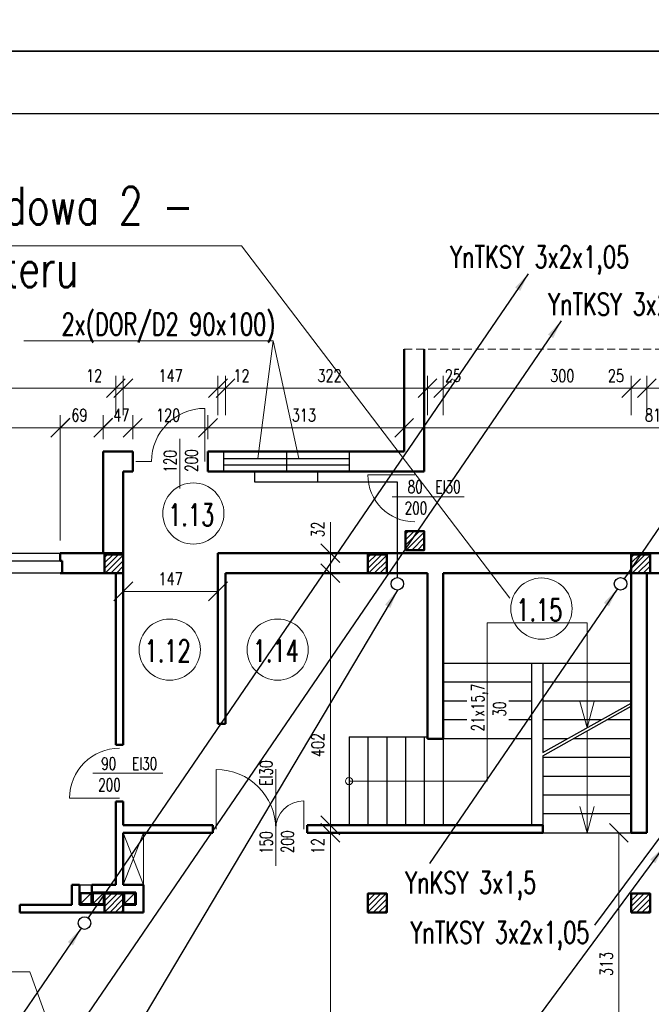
# Model space of a CAD drawing. Header units: millimetres. Extents: x -56112 to 30506, y -136199 to -2178.
# Tile 36 of 45: x -15958 to -5886, y -47082 to -31378. Entities that reach past the tile are written whole.
import ezdxf
from ezdxf.enums import TextEntityAlignment as Align

# ---------------------------------------------------------------- set-up
doc = ezdxf.new("R2010")
doc.units = ezdxf.units.MM
doc.header["$LTSCALE"] = 10
doc.header["$MEASUREMENT"] = 0
doc.header["$PDMODE"] = 35
doc.linetypes.add('DASHED', pattern=[19.05, 12.7, -6.35])
doc.layers.get('0').update_dxf_attribs({"lineweight": 15})
for name, color, linetype, lineweight in [('L001', 1, 'Continuous', 18), ('L002', 2, 'Continuous', 25), ('L003', 3, 'Continuous', 50)]:
    doc.layers.add(name, color=color, linetype=linetype, lineweight=lineweight)
doc.layers.add('L004', color=4, linetype='Continuous')
doc.styles.get("Standard").update_dxf_attribs({"font": 'simplex.shx', "width": 0.75, "height": 200})
doc.dimstyles.new('1_100', dxfattribs={"dimtxt": 200, "dimasz": 300, "dimexe": 200, "dimexo": 200, "dimgap": 100, "dimtad": 1, "dimdec": 0, "dimlfac": 0.1, "dimtxsty": 'Standard', "dimblk": 'OBLIQUE', "dimcen": 250, "dimdle": 2, "dimclrt": 2, "dimadec": 0, "dimazin": 0, "dimtfac": 1, "dimtdec": 0, "dimtmove": 1, "dimatfit": 3, "dimfxl": 1, "dimarcsym": 0})
pattern_1 = [(45, (-25200, -27478.77), (-44.19417, 44.19417), [])]
pattern_2 = [(45, (-21000, -27478.77), (-44.19417, 44.19417), [])]
pattern_3 = [(45, (-16800, -27478.77), (-44.19417, 44.19417), [])]

# ---------------------------------------------------------------- blocks, each defined once
blk = doc.blocks.new('_Oblique')
at = {"layer": 'L004', "color": 0, "lineweight": -2}
blk.add_line((-0.5, -0.5), (0.5, 0.5), dxfattribs=at)
blk = doc.blocks.new('*D1351')
at = {"layer": 'Defpoints'}
for p in [(-16605, -46484), (-15311, -46685), (-17801, -48686), (-15311, -48686)]:
    blk.add_point(p, dxfattribs=at)
at = {"layer": 'L001'}
for p, q in [((-17801, -48486), (-17801, -46485)), ((-15311, -48486), (-15311, -46485)), ((-17801, -46685), (-15311, -46685))]:
    blk.add_line(p, q, dxfattribs=at)
at = {"layer": 'L001', "xscale": 300, "yscale": 300, "zscale": 300, "rotation": 180}
blk.add_blockref('_Oblique', (-17801, -46685), dxfattribs=at)
at = {"layer": 'L001', "xscale": 300, "yscale": 300, "zscale": 300}
blk.add_blockref('_Oblique', (-15311, -46685), dxfattribs=at)
at = {"layer": 'L001', "color": 2, "linetype": 'Continuous', "width": 0.75}
blk.add_text('249', height=200, dxfattribs=at).set_placement((-16794, -46484), align=Align.MIDDLE_LEFT)
blk = doc.blocks.new('*D1352')
at = {"layer": 'Defpoints'}
for p in [(-15018, -46484), (-14626, -46685), (-14626, -47066), (-15311, -48686)]:
    blk.add_point(p, dxfattribs=at)
at = {"layer": 'L001'}
for p, q in [((-15311, -48486), (-15311, -46485)), ((-14626, -46866), (-14626, -46485)), ((-15311, -46685), (-14626, -46685))]:
    blk.add_line(p, q, dxfattribs=at)
at = {"layer": 'L001', "xscale": 300, "yscale": 300, "zscale": 300, "rotation": 180}
blk.add_blockref('_Oblique', (-15311, -46685), dxfattribs=at)
at = {"layer": 'L001', "xscale": 300, "yscale": 300, "zscale": 300}
blk.add_blockref('_Oblique', (-14626, -46685), dxfattribs=at)
at = {"layer": 'L001', "color": 2, "linetype": 'Continuous', "width": 0.75}
blk.add_text('69', height=200, dxfattribs=at).set_placement((-15135, -46484), align=Align.MIDDLE_LEFT)
blk = doc.blocks.new('*D1353')
at = {"layer": 'Defpoints'}
for p in [(-14343, -46685), (-14156, -46685), (-14626, -47066), (-14156, -47066)]:
    blk.add_point(p, dxfattribs=at)
at = {"layer": 'L001'}
for p, q in [((-14626, -46866), (-14626, -46485)), ((-14156, -46866), (-14156, -46485)), ((-14626, -46685), (-14156, -46685))]:
    blk.add_line(p, q, dxfattribs=at)
at = {"layer": 'L001', "xscale": 300, "yscale": 300, "zscale": 300, "rotation": 180}
blk.add_blockref('_Oblique', (-14626, -46685), dxfattribs=at)
at = {"layer": 'L001', "xscale": 300, "yscale": 300, "zscale": 300}
blk.add_blockref('_Oblique', (-14156, -46685), dxfattribs=at)
at = {"layer": 'L001', "color": 2, "linetype": 'Continuous', "width": 0.75}
blk.add_text('47', height=200, dxfattribs=at).set_placement((-14464, -46485), align=Align.MIDDLE_LEFT)
blk = doc.blocks.new('*D1354')
at = {"layer": 'Defpoints'}
for p in [(-13605, -46484), (-12956, -46685), (-14156, -47066), (-12956, -47066)]:
    blk.add_point(p, dxfattribs=at)
at = {"layer": 'L001'}
for p, q in [((-14156, -46866), (-14156, -46485)), ((-12956, -46866), (-12956, -46485)), ((-14156, -46685), (-12956, -46685))]:
    blk.add_line(p, q, dxfattribs=at)
at = {"layer": 'L001', "xscale": 300, "yscale": 300, "zscale": 300, "rotation": 180}
blk.add_blockref('_Oblique', (-14156, -46685), dxfattribs=at)
at = {"layer": 'L001', "xscale": 300, "yscale": 300, "zscale": 300}
blk.add_blockref('_Oblique', (-12956, -46685), dxfattribs=at)
at = {"layer": 'L001', "color": 2, "linetype": 'Continuous', "width": 0.75}
blk.add_text('120', height=200, dxfattribs=at).set_placement((-13784, -46484), align=Align.MIDDLE_LEFT)
blk = doc.blocks.new('*D1355')
at = {"layer": 'Defpoints'}
for p in [(-11440, -46484), (-9826, -46685), (-12956, -47066), (-9826, -47066)]:
    blk.add_point(p, dxfattribs=at)
at = {"layer": 'L001'}
for p, q in [((-12956, -46866), (-12956, -46485)), ((-9826, -46866), (-9826, -46485)), ((-12956, -46685), (-9826, -46685))]:
    blk.add_line(p, q, dxfattribs=at)
at = {"layer": 'L001', "xscale": 300, "yscale": 300, "zscale": 300, "rotation": 180}
blk.add_blockref('_Oblique', (-12956, -46685), dxfattribs=at)
at = {"layer": 'L001', "xscale": 300, "yscale": 300, "zscale": 300}
blk.add_blockref('_Oblique', (-9826, -46685), dxfattribs=at)
at = {"layer": 'L001', "color": 2, "linetype": 'Continuous', "width": 0.75}
blk.add_text('313', height=200, dxfattribs=at).set_placement((-11619, -46484), align=Align.MIDDLE_LEFT)
blk = doc.blocks.new('*D1356')
at = {"layer": 'Defpoints'}
for p in [(-5805, -46484), (-1686, -46685), (-9826, -47066), (-1686, -47066)]:
    blk.add_point(p, dxfattribs=at)
at = {"layer": 'L001'}
for p, q in [((-9826, -46866), (-9826, -46485)), ((-1686, -46866), (-1686, -46485)), ((-9826, -46685), (-1686, -46685))]:
    blk.add_line(p, q, dxfattribs=at)
at = {"layer": 'L001', "xscale": 300, "yscale": 300, "zscale": 300, "rotation": 180}
blk.add_blockref('_Oblique', (-9826, -46685), dxfattribs=at)
at = {"layer": 'L001', "xscale": 300, "yscale": 300, "zscale": 300}
blk.add_blockref('_Oblique', (-1686, -46685), dxfattribs=at)
at = {"layer": 'L001', "color": 2, "linetype": 'Continuous', "width": 0.75}
blk.add_text('814', height=200, dxfattribs=at).set_placement((-5987, -46484), align=Align.MIDDLE_LEFT)
blk = doc.blocks.new('*D1390')
at = {"layer": 'Defpoints'}
for p in [(-4982, -45854), (-5956, -46055), (-5956, -46685), (-4106, -49006)]:
    blk.add_point(p, dxfattribs=at)
at = {"layer": 'L001'}
for p, q in [((-5956, -46485), (-5956, -45855)), ((-4106, -48806), (-4106, -45855)), ((-4106, -46055), (-5956, -46055))]:
    blk.add_line(p, q, dxfattribs=at)
at = {"layer": 'L001', "xscale": 300, "yscale": 300, "zscale": 300, "rotation": 180}
blk.add_blockref('_Oblique', (-5956, -46055), dxfattribs=at)
at = {"layer": 'L001', "xscale": 300, "yscale": 300, "zscale": 300}
blk.add_blockref('_Oblique', (-4106, -46055), dxfattribs=at)
at = {"layer": 'L001', "color": 2, "linetype": 'Continuous', "width": 0.75}
blk.add_text('185', height=200, dxfattribs=at).set_placement((-5161, -45854), align=Align.MIDDLE_LEFT)
blk = doc.blocks.new('*D1391')
at = {"layer": 'Defpoints'}
for p in [(-6457, -46055), (-6206, -46055), (-6206, -46685), (-5956, -46685)]:
    blk.add_point(p, dxfattribs=at)
at = {"layer": 'L001'}
for p, q in [((-6206, -46485), (-6206, -45855)), ((-5956, -46485), (-5956, -45855)), ((-6579, -46055), (-6206, -46055)), ((-5956, -46055), (-6206, -46055)), ((-5954, -46055), (-5956, -46055))]:
    blk.add_line(p, q, dxfattribs=at)
at = {"layer": 'L001', "xscale": 300, "yscale": 300, "zscale": 300}
blk.add_blockref('_Oblique', (-6206, -46055), dxfattribs=at)
at = {"layer": 'L001', "xscale": 300, "yscale": 300, "zscale": 300, "rotation": 180}
blk.add_blockref('_Oblique', (-5956, -46055), dxfattribs=at)
at = {"layer": 'L001', "color": 2, "linetype": 'Continuous', "width": 0.75}
blk.add_text('25', height=200, dxfattribs=at).set_placement((-6579, -45855), align=Align.MIDDLE_LEFT)
blk = doc.blocks.new('*D1392')
at = {"layer": 'Defpoints'}
for p in [(-9206, -46055), (-7306, -46055), (-9206, -46685), (-6206, -46685)]:
    blk.add_point(p, dxfattribs=at)
at = {"layer": 'L001'}
for p, q in [((-9206, -46485), (-9206, -45855)), ((-6206, -46485), (-6206, -45855)), ((-6206, -46055), (-9206, -46055))]:
    blk.add_line(p, q, dxfattribs=at)
at = {"layer": 'L001', "xscale": 300, "yscale": 300, "zscale": 300, "rotation": 180}
blk.add_blockref('_Oblique', (-9206, -46055), dxfattribs=at)
at = {"layer": 'L001', "xscale": 300, "yscale": 300, "zscale": 300}
blk.add_blockref('_Oblique', (-6206, -46055), dxfattribs=at)
at = {"layer": 'L001', "color": 2, "linetype": 'Continuous', "width": 0.75}
blk.add_text('300', height=200, dxfattribs=at).set_placement((-7499, -45855), align=Align.MIDDLE_LEFT)
blk = doc.blocks.new('*D1393')
at = {"layer": 'Defpoints'}
for p in [(-9456, -46055), (-9057, -46055), (-9456, -46685), (-9206, -46685)]:
    blk.add_point(p, dxfattribs=at)
at = {"layer": 'L001'}
for p, q in [((-9456, -46485), (-9456, -45855)), ((-9206, -46485), (-9206, -45855)), ((-9458, -46055), (-9456, -46055)), ((-9206, -46055), (-9456, -46055)), ((-9204, -46055), (-9206, -46055))]:
    blk.add_line(p, q, dxfattribs=at)
at = {"layer": 'L001', "xscale": 300, "yscale": 300, "zscale": 300}
blk.add_blockref('_Oblique', (-9456, -46055), dxfattribs=at)
at = {"layer": 'L001', "xscale": 300, "yscale": 300, "zscale": 300, "rotation": 180}
blk.add_blockref('_Oblique', (-9206, -46055), dxfattribs=at)
at = {"layer": 'L001', "color": 2, "linetype": 'Continuous', "width": 0.75}
blk.add_text('25', height=200, dxfattribs=at).set_placement((-9179, -45855), align=Align.MIDDLE_LEFT)
blk = doc.blocks.new('*D1394')
at = {"layer": 'Defpoints'}
for p in [(-11017, -45854), (-12676, -46055), (-12676, -46685), (-9456, -46685)]:
    blk.add_point(p, dxfattribs=at)
at = {"layer": 'L001'}
for p, q in [((-12676, -46485), (-12676, -45855)), ((-9456, -46485), (-9456, -45855)), ((-9456, -46055), (-12676, -46055))]:
    blk.add_line(p, q, dxfattribs=at)
at = {"layer": 'L001', "xscale": 300, "yscale": 300, "zscale": 300, "rotation": 180}
blk.add_blockref('_Oblique', (-12676, -46055), dxfattribs=at)
at = {"layer": 'L001', "xscale": 300, "yscale": 300, "zscale": 300}
blk.add_blockref('_Oblique', (-9456, -46055), dxfattribs=at)
at = {"layer": 'L001', "color": 2, "linetype": 'Continuous', "width": 0.75}
blk.add_text('322', height=200, dxfattribs=at).set_placement((-11210, -45854), align=Align.MIDDLE_LEFT)
blk = doc.blocks.new('*D1395')
at = {"layer": 'Defpoints'}
for p in [(-12796, -46055), (-12443, -46055), (-12796, -46685), (-12676, -46685)]:
    blk.add_point(p, dxfattribs=at)
at = {"layer": 'L001'}
for p, q in [((-12796, -46485), (-12796, -45855)), ((-12676, -46485), (-12676, -45855)), ((-12798, -46055), (-12796, -46055)), ((-12676, -46055), (-12796, -46055)), ((-12336, -46055), (-12676, -46055))]:
    blk.add_line(p, q, dxfattribs=at)
at = {"layer": 'L001', "xscale": 300, "yscale": 300, "zscale": 300}
blk.add_blockref('_Oblique', (-12796, -46055), dxfattribs=at)
at = {"layer": 'L001', "xscale": 300, "yscale": 300, "zscale": 300, "rotation": 180}
blk.add_blockref('_Oblique', (-12676, -46055), dxfattribs=at)
at = {"layer": 'L001', "color": 2, "linetype": 'Continuous', "width": 0.75}
blk.add_text('12', height=200, dxfattribs=at).set_placement((-12550, -45855), align=Align.MIDDLE_LEFT)
blk = doc.blocks.new('*D1396')
at = {"layer": 'Defpoints'}
for p in [(-13551, -45855), (-14306, -46055), (-14306, -46685), (-12796, -46685)]:
    blk.add_point(p, dxfattribs=at)
at = {"layer": 'L001'}
for p, q in [((-14306, -46485), (-14306, -45855)), ((-12796, -46485), (-12796, -45855)), ((-12796, -46055), (-14306, -46055))]:
    blk.add_line(p, q, dxfattribs=at)
at = {"layer": 'L001', "xscale": 300, "yscale": 300, "zscale": 300, "rotation": 180}
blk.add_blockref('_Oblique', (-14306, -46055), dxfattribs=at)
at = {"layer": 'L001', "xscale": 300, "yscale": 300, "zscale": 300}
blk.add_blockref('_Oblique', (-12796, -46055), dxfattribs=at)
at = {"layer": 'L001', "color": 2, "linetype": 'Continuous', "insert": (-13551, -45855), "char_height": 200, "attachment_point": 5}
blk.add_mtext('147', dxfattribs=at)
blk = doc.blocks.new('*D1397')
at = {"layer": 'Defpoints'}
for p in [(-14793, -46055), (-14426, -46055), (-14426, -46685), (-14306, -46685)]:
    blk.add_point(p, dxfattribs=at)
at = {"layer": 'L001'}
for p, q in [((-14426, -46485), (-14426, -45855)), ((-14306, -46485), (-14306, -45855)), ((-14900, -46055), (-14426, -46055)), ((-14306, -46055), (-14426, -46055)), ((-14304, -46055), (-14306, -46055))]:
    blk.add_line(p, q, dxfattribs=at)
at = {"layer": 'L001', "xscale": 300, "yscale": 300, "zscale": 300}
blk.add_blockref('_Oblique', (-14426, -46055), dxfattribs=at)
at = {"layer": 'L001', "xscale": 300, "yscale": 300, "zscale": 300, "rotation": 180}
blk.add_blockref('_Oblique', (-14306, -46055), dxfattribs=at)
at = {"layer": 'L001', "color": 2, "linetype": 'Continuous', "width": 0.75}
blk.add_text('12', height=200, dxfattribs=at).set_placement((-14900, -45855), align=Align.MIDDLE_LEFT)
blk = doc.blocks.new('*D1398')
at = {"layer": 'Defpoints'}
for p in [(-16437, -45855), (-18546, -46055), (-18546, -46685), (-14426, -46685)]:
    blk.add_point(p, dxfattribs=at)
at = {"layer": 'L001'}
for p, q in [((-18546, -46485), (-18546, -45855)), ((-14426, -46485), (-14426, -45855)), ((-14426, -46055), (-18546, -46055))]:
    blk.add_line(p, q, dxfattribs=at)
at = {"layer": 'L001', "xscale": 300, "yscale": 300, "zscale": 300, "rotation": 180}
blk.add_blockref('_Oblique', (-18546, -46055), dxfattribs=at)
at = {"layer": 'L001', "xscale": 300, "yscale": 300, "zscale": 300}
blk.add_blockref('_Oblique', (-14426, -46055), dxfattribs=at)
at = {"layer": 'L001', "color": 2, "linetype": 'Continuous', "width": 0.75}
blk.add_text('412', height=200, dxfattribs=at).set_placement((-16616, -45855), align=Align.MIDDLE_LEFT)
blk = doc.blocks.new('*D1431')
at = {"layer": 'Defpoints'}
for p in [(-6440, -53146), (-6403, -55253), (-6440, -56276), (-6403, -56276)]:
    blk.add_point(p, dxfattribs=at)
at = {"layer": 'L001'}
for p, q in [((-6403, -53146), (-6403, -56276)), ((-6240, -53146), (-6203, -53146)), ((-6240, -56276), (-6203, -56276))]:
    blk.add_line(p, q, dxfattribs=at)
at = {"layer": 'L001', "xscale": 300, "yscale": 300, "zscale": 300}
for p, rotation in [((-6403, -53146), 89.99999999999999), ((-6403, -56276), 270)]:
    blk.add_blockref('_Oblique', p, dxfattribs=dict(at, rotation=rotation))
at = {"layer": 'L001', "color": 2, "linetype": 'Continuous', "width": 0.75}
blk.add_text('313', height=200, rotation=90, dxfattribs=at).set_placement((-6603, -55431), align=Align.MIDDLE_LEFT)
blk = doc.blocks.new('*D1432')
at = {"layer": 'Defpoints'}
for p in [(-11050, -53146), (-11205, -56467), (-11050, -59886), (-11004, -59886)]:
    blk.add_point(p, dxfattribs=at)
at = {"layer": 'L001'}
for p, q in [((-11004, -53146), (-11004, -59886)), ((-10850, -53146), (-10804, -53146)), ((-10850, -59886), (-10804, -59886))]:
    blk.add_line(p, q, dxfattribs=at)
at = {"layer": 'L001', "xscale": 300, "yscale": 300, "zscale": 300}
for p, rotation in [((-11004, -53146), 89.99999999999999), ((-11004, -59886), 270)]:
    blk.add_blockref('_Oblique', p, dxfattribs=dict(at, rotation=rotation))
at = {"layer": 'L001', "color": 2, "linetype": 'Continuous', "width": 0.75}
blk.add_text('674', height=200, rotation=90, dxfattribs=at).set_placement((-11205, -56663), align=Align.MIDDLE_LEFT)
blk = doc.blocks.new('*D1433')
at = {"layer": 'Defpoints'}
for p in [(-11042, -53026), (-11004, -53026), (-11050, -53146), (-11004, -53379)]:
    blk.add_point(p, dxfattribs=at)
at = {"layer": 'L001'}
for p, q in [((-11004, -53024), (-11004, -53026)), ((-11004, -53146), (-11004, -53026)), ((-10842, -53026), (-10804, -53026)), ((-11004, -53486), (-11004, -53146)), ((-10850, -53146), (-10804, -53146))]:
    blk.add_line(p, q, dxfattribs=at)
at = {"layer": 'L001', "xscale": 300, "yscale": 300, "zscale": 300}
for p, rotation in [((-11004, -53026), 270), ((-11004, -53146), 90)]:
    blk.add_blockref('_Oblique', p, dxfattribs=dict(at, rotation=rotation))
at = {"layer": 'L001', "color": 2, "linetype": 'Continuous', "width": 0.75}
blk.add_text('12', height=200, rotation=90, dxfattribs=at).set_placement((-11204, -53486), align=Align.MIDDLE_LEFT)
blk = doc.blocks.new('*D1434')
at = {"layer": 'Defpoints'}
for p in [(-11004, -49006), (-10769, -49006), (-11004, -51745), (-11042, -53026)]:
    blk.add_point(p, dxfattribs=at)
at = {"layer": 'L001'}
for p, q in [((-10969, -49006), (-11204, -49006)), ((-11004, -53026), (-11004, -49006)), ((-10842, -53026), (-10804, -53026))]:
    blk.add_line(p, q, dxfattribs=at)
at = {"layer": 'L001', "xscale": 300, "yscale": 300, "zscale": 300}
for p, rotation in [((-11004, -49006), 89.99999999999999), ((-11004, -53026), 270)]:
    blk.add_blockref('_Oblique', p, dxfattribs=dict(at, rotation=rotation))
at = {"layer": 'L001', "color": 2, "linetype": 'Continuous', "width": 0.75}
blk.add_text('402', height=200, rotation=90, dxfattribs=at).set_placement((-11204, -51937), align=Align.MIDDLE_LEFT)
blk = doc.blocks.new('*D1435')
at = {"layer": 'Defpoints'}
for p in [(-11004, -48315), (-11004, -48686), (-10894, -48686), (-10769, -49006)]:
    blk.add_point(p, dxfattribs=at)
at = {"layer": 'L001'}
for p, q in [((-11004, -48193), (-11004, -48686)), ((-11094, -48686), (-11204, -48686)), ((-11004, -49006), (-11004, -48686)), ((-10969, -49006), (-11204, -49006)), ((-11004, -49008), (-11004, -49006))]:
    blk.add_line(p, q, dxfattribs=at)
at = {"layer": 'L001', "xscale": 300, "yscale": 300, "zscale": 300}
for p, rotation in [((-11004, -48686), 270), ((-11004, -49006), 90)]:
    blk.add_blockref('_Oblique', p, dxfattribs=dict(at, rotation=rotation))
at = {"layer": 'L001', "color": 2, "linetype": 'Continuous', "width": 0.75}
blk.add_text('32', height=200, rotation=90, dxfattribs=at).set_placement((-11204, -48436), align=Align.MIDDLE_LEFT)
blk = doc.blocks.new('*D1887')
at = {"layer": 'Defpoints'}
for p in [(-13551, -49095), (-14306, -49295), (-14306, -49925), (-12796, -49925)]:
    blk.add_point(p, dxfattribs=at)
at = {"layer": 'L001'}
for p, q in [((-14306, -49725), (-14306, -49095)), ((-12796, -49725), (-12796, -49095)), ((-12796, -49295), (-14306, -49295))]:
    blk.add_line(p, q, dxfattribs=at)
at = {"layer": 'L001', "xscale": 300, "yscale": 300, "zscale": 300, "rotation": 180}
blk.add_blockref('_Oblique', (-14306, -49295), dxfattribs=at)
at = {"layer": 'L001', "xscale": 300, "yscale": 300, "zscale": 300}
blk.add_blockref('_Oblique', (-12796, -49295), dxfattribs=at)
at = {"layer": 'L001', "color": 2, "linetype": 'Continuous', "insert": (-13551, -49095), "char_height": 200, "attachment_point": 5}
blk.add_mtext('147', dxfattribs=at)

msp = doc.modelspace()

# ---------------------------------------------------------------- hatches: boundary and pattern name
at = {"layer": 'L001'}
h = msp.add_hatch(dxfattribs=at)
h.set_pattern_fill('ANSI31', color=256, scale=500, style=0)
h.set_pattern_definition([(45, (-20400, -27108.77), (-44.19417, 44.19417), [])])
h.paths.add_polyline_path([(-9506, -39536.6), (-9806, -39536.6), (-9806, -39836.6), (-9506, -39836.6)], flags=16)
h = msp.add_hatch(dxfattribs=at)
h.set_pattern_fill('ANSI31', color=256, scale=500, style=0)
h.set_pattern_definition(pattern_1)
h.paths.add_polyline_path([(-14306, -39906.6), (-14606, -39906.6), (-14606, -40206.6), (-14306, -40206.6)], flags=16)
h = msp.add_hatch(dxfattribs=at)
h.set_pattern_fill('ANSI31', color=256, scale=500, style=0)
h.set_pattern_definition(pattern_2)
h.paths.add_polyline_path([(-10106, -39906.6), (-10406, -39906.6), (-10406, -40206.6), (-10106, -40206.6)], flags=16)
h = msp.add_hatch(dxfattribs=at)
h.set_pattern_fill('ANSI31', color=256, scale=500, style=0)
h.set_pattern_definition(pattern_3)
h.paths.add_polyline_path([(-5906, -39906.6), (-6206, -39906.6), (-6206, -40206.6), (-5906, -40206.6)], flags=16)
h = msp.add_hatch(dxfattribs=at)
h.set_pattern_fill('ANSI31', color=256, scale=500, style=0)
h.set_pattern_definition(pattern_1)
h.paths.add_polyline_path([(-14306, -45316.6), (-14606, -45316.6), (-14606, -45616.6), (-14306, -45616.6)], flags=16)
h = msp.add_hatch(dxfattribs=at)
h.set_pattern_fill('ANSI31', color=256, scale=500, style=0)
h.set_pattern_definition(pattern_2)
h.paths.add_polyline_path([(-10106, -45316.6), (-10406, -45316.6), (-10406, -45616.6), (-10106, -45616.6)], flags=16)
h = msp.add_hatch(dxfattribs=at)
h.set_pattern_fill('ANSI31', color=256, scale=500, style=0)
h.set_pattern_definition(pattern_3)
h.paths.add_polyline_path([(-5906, -45316.6), (-6206, -45316.6), (-6206, -45616.6), (-5906, -45616.6)], flags=16)

# ---------------------------------------------------------------- linework, layer by layer
for p, q in [((-20169.4, -34987.1), (-12421.1, -34987.1)), ((-12421.1, -34987.1), (-8142.4, -40605.6))]:
    msp.add_line(p, q)
at = {"layer": 'Defpoints'}
for points in [[(-51868.7, -2177.9, 0), (30505.6, -2177.9, 0), (30505.6, -31877.9, 0), (-51868.7, -31877.9, 0)], [(-51868.7, -31877.9, 0), (30505.6, -31877.9, 0), (30505.6, -61577.9, 0), (-51868.7, -61577.9, 0)]]:
    msp.add_3dface(points, dxfattribs=at)
at = {"layer": 'L001'}
for p, q in [((-11914, -36501.8), (-15892.8, -36501.8)), ((-11914, -36501.8), (-12159.8, -38376.6)), ((-11914, -36501.8), (-11507.1, -38376.6)), ((-13006, -38426.6), (-13006, -37576.6)), ((-13406, -38062.1), (-13406, -38853.3)), ((-14106, -38426.6), (-13856, -38426.6)), ((-9656, -38636.6), (-10406, -38636.6)), ((-8867.8, -38986.6), (-10020.6, -38986.6)), ((-8501, -43521.6), (-8501, -40999.2)), ((-8501, -40999.2), (-6911, -40999.2)), ((-6911, -40999.2), (-6911, -42672.9)), ((-6911, -42672.9), (-7026.5, -42251.6)), ((-6911, -42672.9), (-6795.5, -42251.6)), ((-6911, -42722.9), (-6911, -44346.6)), ((-12826, -44286.6), (-12826, -43336.6)), ((-11876, -43331), (-11876, -44871.6)), ((-14790.6, -43396), (-13673.8, -43396)), ((-10706, -43521.6), (-8501, -43521.6)), ((-14364.2, -43796, 70), (-15164.2, -43796, 70)), ((-11426, -44286.6), (-11426, -43836.6)), ((-6911, -44346.6), (-7026.5, -43925.3)), ((-6911, -44346.6), (-6795.5, -43925.3)), ((-13986, -45176.6), (-14306, -44346.6)), ((-14306, -45176.6), (-13986, -44346.6)), ((-13986, -45176.6), (-13986, -44346.6)), ((-15797.8, -46562.8), (-17957.6, -46562.8)), ((-15797.8, -46562.8), (-15351.5, -47785))]:
    msp.add_line(p, q, dxfattribs=at)
at = {"layer": 'L001', "linetype": 'DASHED'}
msp.add_line((-9826, -36631.4), (-1686, -36631.4), dxfattribs=at)
at = {"layer": 'L001'}
for centre, radius in [((-13188.9, -39253.7), 488.1), ((-7637.9, -40770.4), 488.1), ((-13565.5, -41424.8), 488.1), ((-11844.4, -41424.8), 488.1), ((-10706, -43521.6), 57.1)]:
    msp.add_circle(centre, radius, dxfattribs=at)
for centre, radius, start, end in [((-13006, -38426.6), 850, 90, 180), ((-9656, -38636.6), 750, 180, 270), ((-14364.2, -43796, 70), 800, 90, 180), ((-12826, -44286.6), 950, 0, 90), ((-11426, -44286.6), 450, 90, 180)]:
    msp.add_arc(centre, radius, start, end, dxfattribs=at)
at = {"layer": 'L002'}
for p, q in [((-17801, -39886.6), (-15311, -39886.6)), ((-17801, -40006.6), (-15311, -40006.6)), ((-15281, -40206.6), (-17831, -40206.6)), ((-6206, -41646.6), (-9206, -41646.6)), ((-7796, -41646.6), (-7796, -44226.6)), ((-7616, -41646.6), (-7616, -43067.2)), ((-7796, -41946.6), (-9206, -41946.6)), ((-6206, -41946.6), (-7616, -41946.6)), ((-8827, -42246.6), (-9206, -42246.6)), ((-7796, -42246.6), (-8158.9, -42246.6)), ((-6206, -42246.6), (-7616, -42246.6)), ((-7616, -43067.2), (-6206, -42278.6)), ((-7616, -43117.2), (-6206, -42328.6)), ((-8827, -42546.6), (-9206, -42546.6)), ((-7796, -42546.6), (-8158.9, -42546.6)), ((-6685.2, -42546.6), (-7616, -42546.6)), ((-6206, -42546.6), (-6595.8, -42546.6)), ((-10706, -42816.6), (-10706, -44226.6)), ((-10706, -42816.6), (-9456, -42816.6)), ((-10406, -42816.6), (-10406, -44226.6)), ((-10106, -42816.6), (-10106, -44226.6)), ((-9806, -42816.6), (-9806, -44226.6)), ((-9506, -42816.6), (-9506, -44226.6)), ((-9206, -42846.6), (-9206, -44226.6)), ((-7796, -42846.6), (-9206, -42846.6)), ((-7221.6, -42846.6), (-7616, -42846.6)), ((-6206, -42846.6), (-7132.2, -42846.6)), ((-7616, -43117.2), (-7616, -44346.6)), ((-6206, -43146.6), (-7616, -43146.6)), ((-6206, -43446.6), (-7616, -43446.6)), ((-6206, -43746.6), (-7616, -43746.6)), ((-6206, -44046.6), (-7616, -44046.6)), ((-7616, -44346.6), (-6206, -44346.6)), ((-15006, -45176.6), (-14806, -45176.6)), ((-15006, -45296.6), (-14806, -45296.6)), ((-14986, -45316.6), (-14986, -45476.6)), ((-14986, -45316.6), (-14826, -45316.6)), ((-14986, -45476.6), (-14826, -45316.6)), ((-14826, -45316.6), (-14826, -45476.6)), ((-14786, -45316.6), (-14626, -45316.6)), ((-14786, -45476.6), (-14626, -45316.6)), ((-14786, -45316.6), (-14786, -45476.6)), ((-14626, -45316.6), (-14626, -45476.6)), ((-14286, -45316.6), (-14286, -45476.6)), ((-14286, -45316.6), (-14126, -45316.6)), ((-14286, -45476.6), (-14126, -45316.6)), ((-14126, -45316.6), (-14126, -45476.6)), ((-14986, -45476.6), (-14826, -45476.6)), ((-14786, -45476.6), (-14626, -45476.6)), ((-14286, -45476.6), (-14126, -45476.6))]:
    msp.add_line(p, q, dxfattribs=at)
at = {"layer": 'L003'}
for p, q in [((-9826, -38266.6), (-9826, -36631.4)), ((-9506, -38586.6), (-9506, -36631.4)), ((-14626, -38266.6), (-14626, -39886.6)), ((-14156, -38266.6), (-14626, -38266.6)), ((-14156, -38266.6), (-14156, -38586.6)), ((-9826, -38266.6), (-12956, -38266.6)), ((-12956, -38266.6), (-12956, -38586.6)), ((-14306, -38586.6), (-14306, -42946)), ((-14156, -38586.6), (-14306, -38586.6)), ((-9506, -38586.6), (-12956, -38586.6)), ((-14306, -39886.6), (-15311, -39886.6)), ((-15311, -39886.6), (-15311, -40006.6)), ((-12796, -39886.6), (-12796, -42606.6)), ((-6206, -39886.6), (-12796, -39886.6)), ((-3731, -39886.6), (-6206, -39886.6)), ((-15311, -40006.6), (-15281, -40006.6)), ((-15281, -40206.6), (-15281, -40006.6)), ((-14306, -40206.6), (-15311, -40206.6)), ((-14426, -40206.6), (-14426, -42946)), ((-9456, -40206.6), (-12676, -40206.6)), ((-12676, -40206.6), (-12676, -42606.6)), ((-9456, -40206.6), (-9456, -42846.6)), ((-9206, -40206.6), (-9206, -42846.6)), ((-3761, -40206.6), (-9206, -40206.6)), ((-6206, -40206.6), (-6206, -44346.6)), ((-5956, -40206.6), (-5956, -44346.6)), ((-12676, -42606.6), (-12796, -42606.6)), ((-9456, -42846.6), (-9206, -42846.6)), ((-14426, -43846), (-14426, -45176.6)), ((-14306, -43846), (-14306, -44226.6)), ((-12876, -44226.6), (-14306, -44226.6)), ((-12876, -44226.6), (-12876, -44346.6)), ((-7616, -44226.6), (-11376, -44226.6)), ((-11376, -44226.6), (-11376, -44346.6)), ((-7616, -44346.6), (-7616, -44226.6)), ((-12876, -44346.6), (-14306, -44346.6)), ((-14306, -44346.6), (-14306, -45176.6)), ((-7616, -44346.6), (-11376, -44346.6)), ((-6206, -44346.6), (-5956, -44346.6)), ((-15126, -45176.6), (-15006, -45176.6)), ((-14806, -45176.6), (-14426, -45176.6)), ((-14806, -45176.6), (-14806, -45496.6)), ((-14306, -45176.6), (-13986, -45176.6)), ((-13986, -45176.6), (-13986, -45616.6)), ((-14806, -45296.6), (-14106, -45296.6)), ((-14606, -45296.6), (-14606, -45496.6)), ((-14106, -45296.6), (-14106, -45496.6)), ((-15126, -45496.6), (-15956, -45496.6)), ((-15126, -45496.6), (-15956, -45496.6)), ((-15006, -45496.6), (-14806, -45496.6)), ((-14806, -45496.6), (-14606, -45496.6)), ((-14306, -45496.6), (-14106, -45496.6)), ((-13986, -45616.6), (-15956, -45616.6))]:
    msp.add_line(p, q, dxfattribs=at)
at = {"layer": 'L003', "flags": 128}
for points in [[(-9806, -39836.6), (-9506, -39836.6), (-9506, -39536.6), (-9806, -39536.6)], [(-14606, -40206.6), (-14306, -40206.6), (-14306, -39906.6), (-14606, -39906.6)], [(-10406, -40206.6), (-10106, -40206.6), (-10106, -39906.6), (-10406, -39906.6)], [(-6206, -40206.6), (-5906, -40206.6), (-5906, -39906.6), (-6206, -39906.6)], [(-14606, -45616.6), (-14306, -45616.6), (-14306, -45316.6), (-14606, -45316.6)], [(-10406, -45616.6), (-10106, -45616.6), (-10106, -45316.6), (-10406, -45316.6)], [(-6206, -45616.6), (-5906, -45616.6), (-5906, -45316.6), (-6206, -45316.6)]]:
    msp.add_lwpolyline(points, close=True, dxfattribs=at)
for points in [[(-14306, -42946), (-14426, -42946)], [(-14306, -43846), (-14426, -43846)], [(-15126, -45176.6), (-15126, -45496.6)], [(-15006, -45496.6), (-15006, -45176.6)], [(-14806, -45496.6), (-14806, -45296.6)], [(-14806, -45496.6), (-14806, -45296.6)], [(-14606, -45496.6), (-14606, -45296.6)], [(-14306, -45496.6), (-14306, -45296.6)], [(-14306, -45496.6), (-14306, -45296.6)], [(-14106, -45496.6), (-14106, -45296.6)], [(-15956, -45616.6), (-15956, -45496.6)]]:
    msp.add_lwpolyline(points, dxfattribs=at)
at = {"layer": 'L004'}
for p, q in [((-12706, -38266.6), (-12706, -38586.6)), ((-11706, -38266.6), (-11706, -38586.6)), ((-10706, -38266.6), (-10706, -38586.6)), ((-12706, -38376.6), (-11706, -38376.6)), ((-11706, -38376.6), (-10706, -38376.6)), ((-12706, -38476.6), (-11706, -38476.6)), ((-12206, -38756.6), (-12206, -38586.6)), ((-11706, -38476.6), (-10706, -38476.6)), ((-11206, -38756.6), (-11206, -38586.6)), ((-9936, -38756.6), (-12206, -38756.6)), ((-9936, -40276.6), (-9936, -38756.6))]:
    msp.add_line(p, q, dxfattribs=at)
for centre in [(-9936, -40376.6), (-6376, -40376.6), (-14924.2, -45786.6)]:
    msp.add_circle(centre, 100, dxfattribs=at)
msp.add_3dface([(29505.6, -32877.9, 0), (-50868.7, -32877.9, 0), (-50868.7, -60577.9, 0), (29505.6, -60577.9, 0)], dxfattribs=at)

# ---------------------------------------------------------------- texts
at = {"insert": (-19779.5, -34044.8), "char_height": 600, "width": 7711.602, "attachment_point": 1}
msp.add_mtext('{Klatka schodowa 2 - bieg od parteru}', dxfattribs=at)
at = {"layer": 'L001', "width": 0.7}
for s, p in [('120', (-13398.5, -38423.1)), ('200', (-13059.2, -38409.8)), ('21x15,7', (-8493.5, -42349.1)), ('30', (-8145.3, -42373.2)), ('EI30', (-11868.5, -43393.3)), ('150', (-11868.5, -44503.5)), ('200', (-11529.2, -44490.2))]:
    msp.add_text(s, height=200, rotation=90, dxfattribs=at).set_placement(p, align=Align.BOTTOM_CENTER)
for s, height, p in [('80', 200, (-9651.4, -38987.5)), ('EI30', 200, (-9127.5, -38987.5)), ('1.13', 350, (-13222.7, -39555.5)), ('200', 200, (-9639.2, -39327.1)), ('1.15', 350, (-7671.8, -41072.2)), ('1.12', 350, (-13599.4, -41726.6)), ('1.14', 350, (-11872.5, -41726.6)), ('90', 200, (-14539.1, -43403.4)), ('EI30', 200, (-13965.8, -43403.4)), ('200', 200, (-14526.8, -43742.8))]:
    msp.add_text(s, height=height, dxfattribs=at).set_placement(p, align=Align.BOTTOM_CENTER)
at = {"layer": 'L003', "width": 0.7}
for s, p in [('YnTKSY 3x2x1,05', (-7665.3, -35442)), ('YnTKSY 3x2x1,05', (-6101.8, -36193.7)), ('2x(DOR/D2 90x100)', (-13585.3, -36514.8)), ('YnKSY 3x1,5', (-8764.9, -45421.2)), ('YnTKSY 3x2x1,05', (-8299.2, -46214.9))]:
    msp.add_text(s, height=350, rotation=360, dxfattribs=at).set_placement(p, align=Align.BOTTOM_CENTER)

# ---------------------------------------------------------------- dimensions: what is measured, and where the dimension line sits
at = {"layer": 'L001'}
for base, p1, p2, angle, picture, middle in [((-18546, -37256.5), (-14426, -37886.5), (-18546, -37886.5), 180, '*D1398', (-16415.6, -37056.3)), ((-12676, -37256.5), (-9456, -37886.5), (-12676, -37886.5), 180, '*D1394', (-10995.6, -37055.5)), ((-5956, -37256.5), (-4106, -40206.6), (-5956, -37886.5), 180, '*D1390', (-4960.6, -37055.5)), ((-11004.2, -51086.6), (-11049.7, -44346.6), (-11049.7, -51086.6), 270, '*D1432', (-11205.2, -47649.8))]:
    dim = msp.add_linear_dim(base=base, p1=p1, p2=p2, angle=angle, dimstyle='1_100', override={"dimtad": 0}, dxfattribs=at)
    dim.commit()
    dim.dimension.update_dxf_attribs({"geometry": picture, "text_midpoint": middle, "dimtype": 160, "insert": (0, 8798.9)})
for base, p1, p2, angle, picture, middle in [((-14426, -37256.5), (-14306, -37886.5), (-14426, -37886.5), 180, '*D1397', (-14771.4, -37256.5)), ((-12796, -37256.5), (-12676, -37886.5), (-12796, -37886.5), 180, '*D1395', (-12421.4, -37256.5)), ((-9456, -37256.5), (-9206, -37886.5), (-9456, -37886.5), 180, '*D1393', (-9036, -37256.5)), ((-9206, -37256.5), (-6206, -37886.5), (-9206, -37886.5), 180, '*D1392', (-7285, -37256.5)), ((-6206, -37256.5), (-5956, -37886.5), (-6206, -37886.5), 180, '*D1391', (-6436, -37256.5)), ((-11004.2, -39886.6), (-10769, -40206.6), (-10894, -39886.6), 90, '*D1435', (-11004.2, -39537.1)), ((-11004.2, -40206.6), (-11041.6, -44226.6), (-10769, -40206.6), 90, '*D1434', (-11004.2, -42967.1)), ((-11004.2, -44226.6), (-11049.7, -44346.6), (-11041.6, -44226.6), 90, '*D1433', (-11004.2, -44601.2)), ((-6402.7, -47476.6), (-6439.9, -44346.6), (-6439.9, -47476.6), 270, '*D1431', (-6402.7, -46432.2))]:
    dim = msp.add_linear_dim(base=base, p1=p1, p2=p2, angle=angle, dimstyle='1_100', dxfattribs=at)
    dim.commit()
    dim.dimension.update_dxf_attribs({"geometry": picture, "text_midpoint": middle, "dimtype": 160, "insert": (0, 8798.9)})
for base, p1, p2, picture, middle in [((-14306, -37256.5), (-12796, -37886.5), (-14306, -37886.5), '*D1396', (-13551, -37056.5)), ((-14306, -40495.6), (-12796, -41125.6), (-14306, -41125.6), '*D1887', (-13551, -40295.6))]:
    dim = msp.add_linear_dim(base=base, p1=p1, p2=p2, angle=180, text='147', dimstyle='1_100', override={"dimtad": 0}, dxfattribs=at)
    dim.commit()
    dim.dimension.update_dxf_attribs({"geometry": picture, "text_midpoint": middle, "dimtype": 160, "insert": (0, 8798.9)})
for base, p1, p2, picture, middle, set_off in [((-15311, -37886.5), (-17801, -39886.6), (-15311, -39886.6), '*D1351', (-16630, -37685.5), (0, 8798.9)), ((-14626.0029785, -37886.5263267), (-15311.0029785, -39886.63635), (-14626.0029785, -38266.63635), '*D1352', (-15042.5029785, -37685.4973633), (0, 8798.9472453)), ((-12956, -37886.5), (-14156, -38266.6), (-12956, -38266.6), '*D1354', (-13626.4, -37685.5), (0, 8798.9)), ((-9826, -37886.5), (-12956, -38266.6), (-9826, -38266.6), '*D1355', (-11461.4, -37685.5), (0, 8798.9)), ((-1686, -37886.5), (-9826, -38266.6), (-1686, -38266.6), '*D1356', (-5822.9, -37685.5), (0, 8798.9))]:
    dim = msp.add_linear_dim(base=base, p1=p1, p2=p2, dimstyle='1_100', override={"dimtad": 0}, dxfattribs=at)
    dim.commit()
    dim.dimension.update_dxf_attribs({"geometry": picture, "text_midpoint": middle, "dimtype": 160, "insert": set_off})
dim = msp.add_linear_dim(base=(-14156, -37886.5), p1=(-14626, -38266.6), p2=(-14156, -38266.6), dimstyle='1_100', dxfattribs=at)
dim.commit()
dim.dimension.update_dxf_attribs({"geometry": '*D1353', "text_midpoint": (-14364.4, -37886.5), "dimtype": 160, "insert": (0, 8798.9)})

# ---------------------------------------------------------------- leaders
for points in [[(-7847.7, -35428.9), (-14867.8, -45704.1)], [(-7322.8, -36180.7), (-14867.8, -47224.1)], [(-3507, -36177.4), (-6319.6, -40294.1)], [(-9936, -40476.6), (-18474.7, -54850.4)], [(-6432.4, -40459.2), (-9422.3, -44835.4)], [(-3870.3, -41875.9), (-6790, -45822.3)], [(-5683.4, -44561.6), (-8481, -48349.7)], [(-14980.6, -45869.2), (-22384.5, -56706.1)]]:
    msp.add_leader(points, dimstyle='1_100', override={"dimgap": 100, "dimtad": 1}, dxfattribs=at)

doc.saveas('drawing.dxf')
